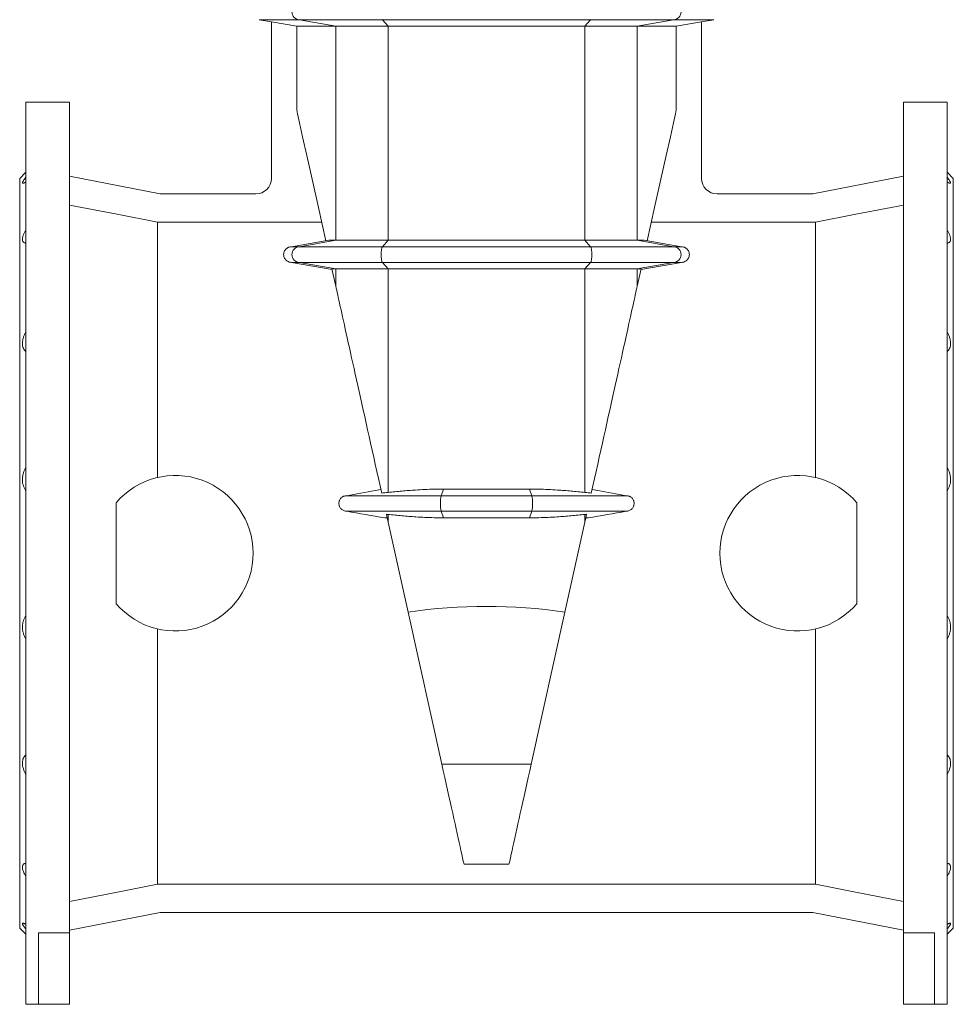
# Model space of a CAD drawing. Header units: millimetres. Extents: x -807 to 731, y -57 to 2098.
# Tile 2 of 6: x -722 to -122, y 680 to 1313. Entities that reach past the tile are written whole.
import ezdxf

# ---------------------------------------------------------------- set-up
doc = ezdxf.new("R2010")
doc.units = ezdxf.units.MM

msp = doc.modelspace()

# ---------------------------------------------------------------- linework, layer by layer
at = {"color": 7, "linetype": 'Continuous', "lineweight": 15}
for p, q in [((-568.01, 1312.55), (-560.21, 1311.18)), ((-568.01, 1312.55), (-542.21, 1312.55)), ((-543.98, 1308.32), (-560.21, 1311.18)), ((-560.21, 1311.18), (-560.21, 1210.55)), ((-488.91, 1312.55), (-542.21, 1312.55)), ((-355.11, 1312.55), (-488.91, 1312.55)), ((-355.11, 1312.55), (-301.81, 1312.55)), ((-276.01, 1312.55), (-301.81, 1312.55)), ((-300.04, 1308.32), (-283.81, 1311.18)), ((-283.81, 1311.18), (-276.01, 1312.55)), ((-283.81, 1311.18), (-283.81, 1210.55)), ((-518.85, 1308.32), (-543.98, 1308.32)), ((-543.98, 1254.51), (-543.98, 1308.32)), ((-485.24, 1308.32), (-518.85, 1308.32)), ((-358.78, 1308.32), (-485.24, 1308.32)), ((-358.78, 1308.32), (-325.17, 1308.32)), ((-325.17, 1308.32), (-300.04, 1308.32)), ((-300.04, 1254.51), (-300.04, 1308.32)), ((-690.01, 1259.55), (-718.01, 1259.55)), ((-718.01, 969.55), (-718.01, 1259.55)), ((-690.01, 725.56), (-690.01, 1259.55)), ((-126.01, 1259.55), (-154.01, 1259.55)), ((-154.01, 725.56), (-154.01, 1259.55)), ((-126.01, 969.55), (-126.01, 1259.55)), ((-718.01, 1214.55), (-722.01, 1210.55)), ((-722.01, 969.55), (-722.01, 1210.55)), ((-631.69, 1200.55), (-690.01, 1211.89)), ((-212.33, 1200.55), (-154.01, 1211.89)), ((-122.01, 1210.55), (-126.01, 1214.55)), ((-122.01, 969.55), (-122.01, 1210.55)), ((-570.21, 1200.55), (-631.69, 1200.55)), ((-273.81, 1200.55), (-212.33, 1200.55)), ((-633.42, 1182.4), (-633.42, 1018.23)), ((-633.42, 1182.4), (-527.99, 1182.4)), ((-210.6, 1182.4), (-316.03, 1182.4)), ((-210.6, 1182.4), (-210.6, 1018.23)), ((-547.37, 1166.55), (-523.37, 1170.78)), ((-488.91, 1166.55), (-542.21, 1166.55)), ((-518.85, 1170.78), (-485.24, 1170.78)), ((-355.11, 1166.55), (-488.91, 1166.55)), ((-485.24, 1170.78), (-358.78, 1170.78)), ((-325.17, 1170.78), (-358.78, 1170.78)), ((-355.11, 1166.55), (-301.81, 1166.55)), ((-296.65, 1166.55), (-320.65, 1170.78)), ((-521.24, 1151.94), (-547.37, 1156.55)), ((-488.91, 1156.55), (-542.21, 1156.55)), ((-518.85, 1141.19), (-521.32, 1152.32)), ((-485.24, 1152.32), (-518.85, 1152.32)), ((-355.11, 1156.55), (-488.91, 1156.55)), ((-358.78, 1152.32), (-485.24, 1152.32)), ((-358.78, 1152.32), (-325.17, 1152.32)), ((-355.11, 1156.55), (-301.81, 1156.55)), ((-325.17, 1141.19), (-322.7, 1152.32)), ((-322.78, 1151.94), (-296.65, 1156.55)), ((-451.25, 1006.55), (-511.89, 1006.55)), ((-489.87, 1010.44), (-493.59, 1009.78)), ((-392.77, 1006.55), (-451.25, 1006.55)), ((-449.64, 1010.78), (-394.38, 1010.78)), ((-392.77, 1006.55), (-332.13, 1006.55)), ((-354.15, 1010.44), (-350.43, 1009.78)), ((-660.01, 1002.05), (-660.01, 937.06)), ((-184.01, 937.06), (-184.01, 1002.05)), ((-451.25, 996.55), (-511.86, 996.55)), ((-392.77, 996.55), (-451.25, 996.55)), ((-392.77, 996.55), (-332.16, 996.55)), ((-485.83, 992.24), (-487.36, 992.24)), ((-394.38, 992.32), (-449.64, 992.32)), ((-358.19, 992.24), (-356.66, 992.24)), ((-722.01, 728.55), (-722.01, 969.55)), ((-718.01, 679.55), (-718.01, 969.55)), ((-126.01, 679.55), (-126.01, 969.55)), ((-122.01, 728.55), (-122.01, 969.55)), ((-450.73, 833.89), (-472.41, 931.69)), ((-393.29, 833.89), (-371.61, 931.69)), ((-633.42, 920.87), (-633.42, 756.7)), ((-210.6, 920.87), (-210.6, 756.7)), ((-436.46, 769.55), (-407.56, 769.55)), ((-633.42, 756.7), (-210.6, 756.7)), ((-631.69, 738.55), (-690.01, 727.22)), ((-631.69, 738.55), (-212.33, 738.55)), ((-212.33, 738.55), (-154.01, 727.22)), ((-722.01, 728.55), (-718.01, 724.55)), ((-126.01, 724.55), (-122.01, 728.55)), ((-690.01, 725.56), (-710.01, 725.56)), ((-710.01, 725.56), (-710.01, 679.55)), ((-690.01, 725.56), (-690.01, 679.55)), ((-154.01, 725.56), (-134.01, 725.56)), ((-154.01, 725.56), (-154.01, 679.55)), ((-134.01, 725.56), (-134.01, 679.55)), ((-718.01, 679.55), (-710.01, 679.55)), ((-710.01, 679.55), (-690.01, 679.55)), ((-134.01, 679.55), (-154.01, 679.55)), ((-134.01, 679.55), (-126.01, 679.55))]:
    msp.add_line(p, q, dxfattribs=at)
at = {"color": 8, "linetype": 'Continuous', "lineweight": 0}
for p, q in [((-542.21, 1312.55), (-518.85, 1308.32)), ((-488.91, 1312.55), (-485.24, 1308.32)), ((-355.11, 1312.55), (-358.78, 1308.32)), ((-301.81, 1312.55), (-325.17, 1308.32)), ((-518.85, 1170.78), (-518.85, 1308.32)), ((-485.24, 1170.78), (-485.24, 1308.32)), ((-358.78, 1170.78), (-358.78, 1308.32)), ((-325.17, 1170.78), (-325.17, 1308.32)), ((-518.85, 1170.78), (-542.21, 1166.55)), ((-485.24, 1170.78), (-488.91, 1166.55)), ((-358.78, 1170.78), (-355.11, 1166.55)), ((-325.17, 1170.78), (-301.81, 1166.55)), ((-542.21, 1156.55), (-518.85, 1152.32)), ((-518.85, 1141.19), (-518.85, 1152.32)), ((-488.91, 1156.55), (-485.24, 1152.32)), ((-485.24, 1008.62), (-485.24, 1152.32)), ((-355.11, 1156.55), (-358.78, 1152.32)), ((-358.78, 1008.62), (-358.78, 1152.32)), ((-301.81, 1156.55), (-325.17, 1152.32)), ((-325.17, 1141.19), (-325.17, 1152.32)), ((-449.64, 1010.78), (-451.25, 1006.55)), ((-394.38, 1010.78), (-392.77, 1006.55)), ((-485.24, 989.56), (-485.24, 994.48)), ((-451.25, 996.55), (-449.64, 992.32)), ((-392.77, 996.55), (-394.38, 992.32)), ((-358.78, 989.56), (-358.78, 994.48)), ((-393.29, 833.89), (-450.73, 833.89))]:
    msp.add_line(p, q, dxfattribs=at)
at = {"color": 8, "linetype": 'Continuous', "lineweight": 0, "flags": 128}
for points in [[(-489.01, 1312.59), (-488.91, 1312.55)], [(-355.01, 1312.59), (-355.11, 1312.55)], [(-488.91, 1166.55), (-489.01, 1166.51), (-489.11, 1166.38), (-489.21, 1166.17), (-489.29, 1165.88), (-489.38, 1165.52), (-489.45, 1165.09), (-489.52, 1164.6), (-489.58, 1164.05), (-489.62, 1163.47), (-489.65, 1162.85), (-489.67, 1162.2), (-489.68, 1161.55), (-489.67, 1160.9), (-489.65, 1160.26), (-489.62, 1159.64), (-489.58, 1159.05), (-489.52, 1158.51), (-489.45, 1158.02), (-489.38, 1157.59), (-489.29, 1157.22), (-489.21, 1156.93), (-489.11, 1156.72), (-489.01, 1156.6), (-488.91, 1156.55)], [(-355.11, 1166.55), (-355.01, 1166.51), (-354.91, 1166.38), (-354.82, 1166.17), (-354.73, 1165.88), (-354.64, 1165.52), (-354.57, 1165.09), (-354.5, 1164.6), (-354.45, 1164.05), (-354.4, 1163.47), (-354.37, 1162.85), (-354.35, 1162.2), (-354.34, 1161.55), (-354.35, 1160.9), (-354.37, 1160.26), (-354.4, 1159.64), (-354.45, 1159.05), (-354.5, 1158.51), (-354.57, 1158.02), (-354.64, 1157.59), (-354.73, 1157.22), (-354.82, 1156.93), (-354.91, 1156.72), (-355.01, 1156.6), (-355.11, 1156.55)]]:
    msp.add_lwpolyline(points, dxfattribs=at)
at = {"color": 7, "linetype": 'Continuous', "lineweight": 15, "flags": 128}
for points in [[(-525.34, 1170.44), (-530.08, 1191.84), (-534.14, 1210.13), (-537.5, 1225.3), (-540.17, 1237.33), (-542.14, 1246.21), (-543.41, 1251.94), (-543.98, 1254.51)], [(-318.68, 1170.44), (-313.94, 1191.84), (-309.88, 1210.13), (-306.52, 1225.3), (-303.85, 1237.33), (-301.88, 1246.21), (-300.61, 1251.94), (-300.04, 1254.51)], [(-690.01, 1193.41), (-659.4, 1187.46), (-633.42, 1182.4)], [(-154.01, 1193.41), (-184.62, 1187.46), (-210.6, 1182.4)], [(-489.37, 1008.18), (-490.41, 1012.89), (-491.44, 1017.55), (-492.47, 1022.18), (-493.49, 1026.76), (-494.49, 1031.3), (-495.49, 1035.79), (-496.47, 1040.22), (-497.44, 1044.61), (-498.4, 1048.93), (-499.35, 1053.19), (-500.28, 1057.39), (-501.19, 1061.53), (-502.09, 1065.59), (-502.98, 1069.58), (-503.85, 1073.49), (-504.7, 1077.33), (-505.53, 1081.09), (-506.34, 1084.76), (-507.14, 1088.35), (-507.91, 1091.84), (-508.67, 1095.25), (-509.4, 1098.57), (-510.12, 1101.78), (-510.81, 1104.91), (-511.48, 1107.93), (-512.13, 1110.85), (-512.75, 1113.66), (-513.35, 1116.37), (-513.93, 1118.97), (-514.48, 1121.46), (-515.01, 1123.84), (-515.51, 1126.11), (-515.99, 1128.26), (-516.44, 1130.3), (-516.87, 1132.22), (-517.26, 1134.02), (-517.64, 1135.7), (-517.98, 1137.25), (-518.3, 1138.69), (-518.59, 1140), (-518.85, 1141.19)], [(-354.65, 1008.18), (-353.61, 1012.89), (-352.58, 1017.55), (-351.55, 1022.18), (-350.54, 1026.76), (-349.53, 1031.3), (-348.53, 1035.79), (-347.55, 1040.22), (-346.58, 1044.61), (-345.62, 1048.93), (-344.67, 1053.19), (-343.74, 1057.39), (-342.83, 1061.53), (-341.93, 1065.59), (-341.04, 1069.58), (-340.17, 1073.49), (-339.32, 1077.33), (-338.49, 1081.09), (-337.68, 1084.76), (-336.88, 1088.35), (-336.11, 1091.84), (-335.35, 1095.25), (-334.62, 1098.57), (-333.9, 1101.78), (-333.21, 1104.91), (-332.54, 1107.93), (-331.89, 1110.85), (-331.27, 1113.66), (-330.67, 1116.37), (-330.09, 1118.97), (-329.54, 1121.46), (-329.01, 1123.84), (-328.51, 1126.11), (-328.03, 1128.26), (-327.58, 1130.3), (-327.16, 1132.22), (-326.76, 1134.02), (-326.38, 1135.7), (-326.04, 1137.25), (-325.72, 1138.69), (-325.43, 1140), (-325.17, 1141.19)], [(-485.24, 989.56), (-485.8, 992.08), (-486.36, 994.6)], [(-358.78, 989.56), (-358.22, 992.08), (-357.66, 994.6)], [(-485.24, 989.56), (-478.83, 960.65), (-472.41, 931.69)], [(-358.78, 989.56), (-365.19, 960.65), (-371.61, 931.69)], [(-436.46, 769.55), (-436.91, 771.56), (-437.38, 773.7), (-437.89, 775.99), (-438.43, 778.41), (-438.99, 780.96), (-439.59, 783.64), (-440.21, 786.45), (-440.86, 789.4), (-441.54, 792.47), (-442.25, 795.66), (-442.99, 798.97), (-443.75, 802.41), (-444.54, 805.96), (-445.35, 809.63), (-446.19, 813.4), (-447.05, 817.29), (-447.93, 821.29), (-448.84, 825.39), (-449.77, 829.59), (-450.73, 833.89)], [(-407.56, 769.55), (-407.11, 771.56), (-406.64, 773.7), (-406.13, 775.99), (-405.59, 778.41), (-405.03, 780.96), (-404.43, 783.64), (-403.81, 786.45), (-403.16, 789.4), (-402.48, 792.47), (-401.77, 795.66), (-401.03, 798.97), (-400.27, 802.41), (-399.49, 805.96), (-398.67, 809.63), (-397.83, 813.4), (-396.97, 817.29), (-396.09, 821.29), (-395.18, 825.39), (-394.25, 829.59), (-393.29, 833.89)], [(-633.42, 756.7), (-658.17, 751.89), (-690.01, 745.7)], [(-210.6, 756.7), (-185.85, 751.89), (-154.01, 745.7)]]:
    msp.add_lwpolyline(points, dxfattribs=at)
at = {"color": 8, "linetype": 'Continuous', "lineweight": 0}
for centre, radius, start, end in [((-542.1, 1317.55), 5, 91.26162, 268.73838), ((-301.92, 1317.55), 5, 271.26162, 88.73838), ((-542.1, 1161.55), 5, 91.2615, 268.7385), ((-301.92, 1161.55), 5, 271.2615, 88.7385), ((-421.31, 1001.55), 30.35, 170.51829, 189.48171), ((-422.71, 1001.55), 30.35, 350.51829, 9.48171)]:
    msp.add_arc(centre, radius, start, end, dxfattribs=at)
at = {"color": 7, "linetype": 'Continuous', "lineweight": 15}
for centre, radius, start, end in [((-570.21, 1210.55), 10, 270, 0), ((-273.81, 1210.55), 10, 180, 270), ((-622.01, 969.55), 50, 220.5358, 139.4642), ((-222.01, 969.55), 50, 40.5358, 319.4642)]:
    msp.add_arc(centre, radius, start, end, dxfattribs=at)
msp.add_ellipse((-422.01, 443.17), major_axis=(0, 492.19), ratio=0.8391, start_param=6.160849, end_param=6.405521, dxfattribs=at)
for points, knots in [([(-718.01, 1211.22), (-718.35, 1210.8), (-718.66, 1210.4), (-719.07, 1209.85), (-719.2, 1209.67), (-719.43, 1209.33), (-719.55, 1209.16), (-719.84, 1208.7), (-720, 1208.42), (-720.15, 1208.08), (-720.19, 1207.98), (-720.25, 1207.79), (-720.26, 1207.71), (-720.26, 1207.5), (-720.21, 1207.42), (-720, 1207.34), (-719.85, 1207.35), (-719.45, 1207.46), (-719.21, 1207.56), (-718.8, 1207.78), (-718.65, 1207.86), (-718.34, 1208.03), (-718.18, 1208.13), (-718.01, 1208.24)], [0, 0, 0, 0, 0.125, 0.125, 0.1875, 0.1875, 0.25, 0.25, 0.375, 0.375, 0.4375, 0.4375, 0.5, 0.5, 0.625, 0.625, 0.75, 0.75, 0.875, 0.875, 0.9375, 0.9375, 1, 1, 1, 1]), ([(-126.01, 1211.22), (-125.67, 1210.8), (-125.36, 1210.4), (-124.95, 1209.85), (-124.82, 1209.67), (-124.59, 1209.33), (-124.48, 1209.16), (-124.18, 1208.7), (-124.02, 1208.42), (-123.87, 1208.08), (-123.83, 1207.98), (-123.77, 1207.79), (-123.76, 1207.71), (-123.76, 1207.5), (-123.81, 1207.42), (-124.02, 1207.34), (-124.17, 1207.35), (-124.57, 1207.46), (-124.81, 1207.56), (-125.22, 1207.78), (-125.37, 1207.86), (-125.68, 1208.03), (-125.84, 1208.13), (-126.01, 1208.24)], [0, 0, 0, 0, 0.125, 0.125, 0.1875, 0.1875, 0.25, 0.25, 0.375, 0.375, 0.4375, 0.4375, 0.5, 0.5, 0.625, 0.625, 0.75, 0.75, 0.875, 0.875, 0.9375, 0.9375, 1, 1, 1, 1]), ([(-718.01, 1177.41), (-718.35, 1176.84), (-718.66, 1176.29), (-719.07, 1175.48), (-719.2, 1175.21), (-719.43, 1174.68), (-719.55, 1174.41), (-719.84, 1173.63), (-720, 1173.14), (-720.15, 1172.45), (-720.19, 1172.23), (-720.25, 1171.8), (-720.26, 1171.59), (-720.26, 1171.01), (-720.21, 1170.66), (-720, 1170.06), (-719.85, 1169.81), (-719.45, 1169.4), (-719.21, 1169.24), (-718.8, 1169.07), (-718.65, 1169.03), (-718.34, 1168.96), (-718.18, 1168.93), (-718.01, 1168.92)], [0, 0, 0, 0, 0.125, 0.125, 0.1875, 0.1875, 0.25, 0.25, 0.375, 0.375, 0.4375, 0.4375, 0.5, 0.5, 0.625, 0.625, 0.75, 0.75, 0.875, 0.875, 0.9375, 0.9375, 1, 1, 1, 1]), ([(-126.01, 1177.41), (-125.67, 1176.84), (-125.36, 1176.29), (-124.95, 1175.48), (-124.82, 1175.21), (-124.59, 1174.68), (-124.48, 1174.41), (-124.18, 1173.63), (-124.02, 1173.14), (-123.87, 1172.45), (-123.83, 1172.23), (-123.77, 1171.8), (-123.76, 1171.59), (-123.76, 1171.01), (-123.81, 1170.66), (-124.02, 1170.06), (-124.17, 1169.81), (-124.57, 1169.4), (-124.81, 1169.24), (-125.22, 1169.07), (-125.37, 1169.03), (-125.68, 1168.96), (-125.84, 1168.93), (-126.01, 1168.92)], [0, 0, 0, 0, 0.125, 0.125, 0.1875, 0.1875, 0.25, 0.25, 0.375, 0.375, 0.4375, 0.4375, 0.5, 0.5, 0.625, 0.625, 0.75, 0.75, 0.875, 0.875, 0.9375, 0.9375, 1, 1, 1, 1]), ([(-547.37, 1156.55), (-547.79, 1156.55), (-548.26, 1156.6), (-549.02, 1156.83), (-549.29, 1156.93), (-549.83, 1157.19), (-550.1, 1157.35), (-550.64, 1157.75), (-550.9, 1157.99), (-551.38, 1158.54), (-551.6, 1158.85), (-551.96, 1159.55), (-552.11, 1159.92), (-552.32, 1160.72), (-552.37, 1161.14), (-552.37, 1161.97), (-552.32, 1162.39), (-552.11, 1163.18), (-551.96, 1163.56), (-551.6, 1164.25), (-551.38, 1164.56), (-550.9, 1165.12), (-550.64, 1165.35), (-550.1, 1165.75), (-549.83, 1165.92), (-549.29, 1166.18), (-549.02, 1166.28), (-548.26, 1166.5), (-547.79, 1166.55), (-547.37, 1166.55)], [0, 0, 0, 0, 0.125, 0.125, 0.1875, 0.1875, 0.25, 0.25, 0.3125, 0.3125, 0.375, 0.375, 0.4375, 0.4375, 0.5, 0.5, 0.5625, 0.5625, 0.625, 0.625, 0.6875, 0.6875, 0.75, 0.75, 0.8125, 0.8125, 0.875, 0.875, 1, 1, 1, 1]), ([(-542.21, 1166.55), (-543.21, 1166.55), (-544.95, 1166.55), (-546.63, 1166.55), (-547.37, 1166.55)], [0, 0, 0, 0, 0.55711, 1, 1, 1, 1]), ([(-301.81, 1166.55), (-300.81, 1166.55), (-299.07, 1166.55), (-297.39, 1166.55), (-296.65, 1166.55)], [0, 0, 0, 0, 0.55711, 1, 1, 1, 1]), ([(-296.65, 1156.55), (-296.24, 1156.55), (-295.76, 1156.6), (-295, 1156.83), (-294.73, 1156.93), (-294.19, 1157.19), (-293.92, 1157.35), (-293.39, 1157.75), (-293.13, 1157.99), (-292.64, 1158.54), (-292.42, 1158.85), (-292.06, 1159.55), (-291.91, 1159.92), (-291.7, 1160.72), (-291.65, 1161.14), (-291.65, 1161.97), (-291.7, 1162.39), (-291.91, 1163.18), (-292.06, 1163.56), (-292.42, 1164.25), (-292.64, 1164.56), (-293.13, 1165.12), (-293.39, 1165.35), (-293.92, 1165.75), (-294.19, 1165.92), (-294.73, 1166.18), (-295, 1166.28), (-295.76, 1166.5), (-296.24, 1166.55), (-296.65, 1166.55)], [0, 0, 0, 0, 0.125, 0.125, 0.1875, 0.1875, 0.25, 0.25, 0.3125, 0.3125, 0.375, 0.375, 0.4375, 0.4375, 0.5, 0.5, 0.5625, 0.5625, 0.625, 0.625, 0.6875, 0.6875, 0.75, 0.75, 0.8125, 0.8125, 0.875, 0.875, 1, 1, 1, 1]), ([(-542.21, 1156.55), (-543.21, 1156.55), (-544.95, 1156.55), (-546.63, 1156.55), (-547.37, 1156.55)], [0, 0, 0, 0, 0.55711, 1, 1, 1, 1]), ([(-301.81, 1156.55), (-300.81, 1156.55), (-299.07, 1156.55), (-297.39, 1156.55), (-296.65, 1156.55)], [0, 0, 0, 0, 0.55711, 1, 1, 1, 1]), ([(-718.01, 1111.95), (-718.35, 1111.33), (-718.66, 1110.7), (-719.07, 1109.75), (-719.2, 1109.44), (-719.43, 1108.79), (-719.55, 1108.47), (-719.84, 1107.5), (-720, 1106.87), (-720.15, 1105.94), (-720.19, 1105.63), (-720.25, 1105.02), (-720.26, 1104.72), (-720.26, 1103.84), (-720.21, 1103.29), (-720, 1102.26), (-719.85, 1101.77), (-719.45, 1100.9), (-719.21, 1100.52), (-718.8, 1099.99), (-718.65, 1099.83), (-718.34, 1099.52), (-718.18, 1099.38), (-718.01, 1099.25)], [0, 0, 0, 0, 0.125, 0.125, 0.1875, 0.1875, 0.25, 0.25, 0.375, 0.375, 0.4375, 0.4375, 0.5, 0.5, 0.625, 0.625, 0.75, 0.75, 0.875, 0.875, 0.9375, 0.9375, 1, 1, 1, 1]), ([(-126.01, 1111.95), (-125.67, 1111.33), (-125.36, 1110.7), (-124.95, 1109.75), (-124.82, 1109.44), (-124.59, 1108.79), (-124.48, 1108.47), (-124.18, 1107.5), (-124.02, 1106.87), (-123.87, 1105.94), (-123.83, 1105.63), (-123.77, 1105.02), (-123.76, 1104.72), (-123.76, 1103.84), (-123.81, 1103.29), (-124.02, 1102.26), (-124.17, 1101.77), (-124.57, 1100.9), (-124.81, 1100.52), (-125.22, 1099.99), (-125.37, 1099.83), (-125.68, 1099.52), (-125.84, 1099.38), (-126.01, 1099.25)], [0, 0, 0, 0, 0.125, 0.125, 0.1875, 0.1875, 0.25, 0.25, 0.375, 0.375, 0.4375, 0.4375, 0.5, 0.5, 0.625, 0.625, 0.75, 0.75, 0.875, 0.875, 0.9375, 0.9375, 1, 1, 1, 1]), ([(-718.01, 1024.82), (-718.35, 1024.23), (-718.66, 1023.63), (-719.07, 1022.69), (-719.2, 1022.37), (-719.43, 1021.72), (-719.55, 1021.38), (-719.84, 1020.37), (-720, 1019.69), (-720.15, 1018.66), (-720.19, 1018.31), (-720.25, 1017.62), (-720.26, 1017.27), (-720.26, 1016.23), (-720.21, 1015.56), (-720, 1014.25), (-719.85, 1013.61), (-719.45, 1012.42), (-719.21, 1011.85), (-718.8, 1011.06), (-718.65, 1010.8), (-718.34, 1010.3), (-718.18, 1010.07), (-718.01, 1009.84)], [0, 0, 0, 0, 0.125, 0.125, 0.1875, 0.1875, 0.25, 0.25, 0.375, 0.375, 0.4375, 0.4375, 0.5, 0.5, 0.625, 0.625, 0.75, 0.75, 0.875, 0.875, 0.9375, 0.9375, 1, 1, 1, 1]), ([(-126.01, 1024.82), (-125.67, 1024.23), (-125.36, 1023.63), (-124.95, 1022.69), (-124.82, 1022.37), (-124.59, 1021.72), (-124.48, 1021.38), (-124.18, 1020.37), (-124.02, 1019.69), (-123.87, 1018.66), (-123.83, 1018.31), (-123.77, 1017.62), (-123.76, 1017.27), (-123.76, 1016.23), (-123.81, 1015.56), (-124.02, 1014.25), (-124.17, 1013.61), (-124.57, 1012.42), (-124.81, 1011.85), (-125.22, 1011.06), (-125.37, 1010.8), (-125.68, 1010.3), (-125.84, 1010.07), (-126.01, 1009.84)], [0, 0, 0, 0, 0.125, 0.125, 0.1875, 0.1875, 0.25, 0.25, 0.375, 0.375, 0.4375, 0.4375, 0.5, 0.5, 0.625, 0.625, 0.75, 0.75, 0.875, 0.875, 0.9375, 0.9375, 1, 1, 1, 1]), ([(-511.86, 996.55), (-512.19, 996.55), (-512.52, 996.58), (-513.17, 996.71), (-513.48, 996.81), (-514.09, 997.06), (-514.38, 997.22), (-514.93, 997.59), (-515.18, 997.79), (-515.64, 998.26), (-515.86, 998.51), (-516.22, 999.06), (-516.37, 999.34), (-516.56, 999.8), (-516.62, 999.95), (-516.71, 1000.26), (-516.75, 1000.42), (-516.85, 1000.9), (-516.88, 1001.22), (-516.88, 1001.88), (-516.85, 1002.2), (-516.76, 1002.68), (-516.72, 1002.84), (-516.63, 1003.15), (-516.57, 1003.31), (-516.39, 1003.76), (-516.24, 1004.05), (-515.88, 1004.59), (-515.67, 1004.85), (-515.21, 1005.31), (-514.96, 1005.52), (-514.55, 1005.79), (-514.4, 1005.88), (-514.12, 1006.03), (-513.97, 1006.1), (-513.52, 1006.29), (-513.2, 1006.39), (-512.55, 1006.52), (-512.22, 1006.55), (-511.89, 1006.55)], [0, 0, 0, 0, 0.0625, 0.0625, 0.125, 0.125, 0.1875, 0.1875, 0.25, 0.25, 0.3125, 0.3125, 0.375, 0.375, 0.40625, 0.40625, 0.4375, 0.4375, 0.5, 0.5, 0.5625, 0.5625, 0.59375, 0.59375, 0.625, 0.625, 0.6875, 0.6875, 0.75, 0.75, 0.8125, 0.8125, 0.84375, 0.84375, 0.875, 0.875, 0.9375, 0.9375, 1, 1, 1, 1]), ([(-485.24, 1008.62), (-482.3, 1008.93), (-476.42, 1009.53), (-468.53, 1010.15), (-461.59, 1010.53), (-455.62, 1010.74), (-451.63, 1010.77), (-449.64, 1010.78)], [0, 0, 0, 0, 0.249448, 0.498885, 0.665918, 0.832975, 1, 1, 1, 1]), ([(-358.78, 1008.62), (-361.72, 1008.93), (-367.6, 1009.53), (-375.49, 1010.15), (-382.43, 1010.53), (-388.4, 1010.74), (-392.39, 1010.77), (-394.38, 1010.78)], [0, 0, 0, 0, 0.249448, 0.498885, 0.665918, 0.832975, 1, 1, 1, 1]), ([(-332.16, 996.55), (-331.83, 996.55), (-331.5, 996.58), (-330.85, 996.71), (-330.54, 996.81), (-329.93, 997.06), (-329.64, 997.22), (-329.09, 997.59), (-328.84, 997.79), (-328.38, 998.26), (-328.16, 998.51), (-327.8, 999.06), (-327.65, 999.34), (-327.46, 999.8), (-327.4, 999.95), (-327.31, 1000.26), (-327.27, 1000.42), (-327.17, 1000.9), (-327.14, 1001.22), (-327.14, 1001.88), (-327.17, 1002.2), (-327.26, 1002.68), (-327.3, 1002.84), (-327.39, 1003.15), (-327.45, 1003.31), (-327.63, 1003.76), (-327.78, 1004.05), (-328.14, 1004.59), (-328.35, 1004.85), (-328.81, 1005.31), (-329.06, 1005.52), (-329.47, 1005.79), (-329.62, 1005.88), (-329.91, 1006.03), (-330.05, 1006.1), (-330.51, 1006.29), (-330.82, 1006.39), (-331.47, 1006.52), (-331.8, 1006.55), (-332.13, 1006.55)], [0, 0, 0, 0, 0.0625, 0.0625, 0.125, 0.125, 0.1875, 0.1875, 0.25, 0.25, 0.3125, 0.3125, 0.375, 0.375, 0.40625, 0.40625, 0.4375, 0.4375, 0.5, 0.5, 0.5625, 0.5625, 0.59375, 0.59375, 0.625, 0.625, 0.6875, 0.6875, 0.75, 0.75, 0.8125, 0.8125, 0.84375, 0.84375, 0.875, 0.875, 0.9375, 0.9375, 1, 1, 1, 1]), ([(-449.64, 992.32), (-451.63, 992.33), (-455.59, 992.36), (-461.54, 992.57), (-468.47, 992.95), (-476.38, 993.57), (-482.29, 994.18), (-485.24, 994.48)], [0, 0, 0, 0, 0.166236, 0.332502, 0.498745, 0.749367, 1, 1, 1, 1]), ([(-394.38, 992.32), (-392.4, 992.33), (-388.43, 992.36), (-382.48, 992.57), (-375.55, 992.95), (-367.64, 993.57), (-361.73, 994.18), (-358.78, 994.48)], [0, 0, 0, 0, 0.166236, 0.332502, 0.498745, 0.749367, 1, 1, 1, 1]), ([(-718.01, 929.27), (-718.35, 928.81), (-718.66, 928.32), (-719.07, 927.53), (-719.2, 927.26), (-719.43, 926.69), (-719.55, 926.4), (-719.84, 925.5), (-720, 924.88), (-720.15, 923.9), (-720.19, 923.57), (-720.25, 922.9), (-720.26, 922.55), (-720.26, 921.51), (-720.21, 920.82), (-720, 919.44), (-719.85, 918.74), (-719.45, 917.4), (-719.21, 916.75), (-718.8, 915.8), (-718.65, 915.49), (-718.34, 914.88), (-718.18, 914.58), (-718.01, 914.29)], [0, 0, 0, 0, 0.125, 0.125, 0.1875, 0.1875, 0.25, 0.25, 0.375, 0.375, 0.4375, 0.4375, 0.5, 0.5, 0.625, 0.625, 0.75, 0.75, 0.875, 0.875, 0.9375, 0.9375, 1, 1, 1, 1]), ([(-126.01, 929.27), (-125.67, 928.81), (-125.36, 928.32), (-124.95, 927.53), (-124.82, 927.26), (-124.59, 926.69), (-124.48, 926.4), (-124.18, 925.5), (-124.02, 924.88), (-123.87, 923.9), (-123.83, 923.57), (-123.77, 922.9), (-123.76, 922.55), (-123.76, 921.51), (-123.81, 920.82), (-124.02, 919.44), (-124.17, 918.74), (-124.57, 917.4), (-124.81, 916.75), (-125.22, 915.8), (-125.37, 915.49), (-125.68, 914.88), (-125.84, 914.58), (-126.01, 914.29)], [0, 0, 0, 0, 0.125, 0.125, 0.1875, 0.1875, 0.25, 0.25, 0.375, 0.375, 0.4375, 0.4375, 0.5, 0.5, 0.625, 0.625, 0.75, 0.75, 0.875, 0.875, 0.9375, 0.9375, 1, 1, 1, 1]), ([(-718.01, 839.85), (-718.35, 839.59), (-718.66, 839.29), (-719.07, 838.77), (-719.2, 838.59), (-719.43, 838.2), (-719.55, 837.99), (-719.84, 837.34), (-720, 836.86), (-720.15, 836.1), (-720.19, 835.83), (-720.25, 835.28), (-720.26, 834.99), (-720.26, 834.11), (-720.21, 833.51), (-720, 832.26), (-719.85, 831.61), (-719.45, 830.33), (-719.21, 829.69), (-718.8, 828.73), (-718.65, 828.41), (-718.34, 827.78), (-718.18, 827.46), (-718.01, 827.15)], [0, 0, 0, 0, 0.125, 0.125, 0.1875, 0.1875, 0.25, 0.25, 0.375, 0.375, 0.4375, 0.4375, 0.5, 0.5, 0.625, 0.625, 0.75, 0.75, 0.875, 0.875, 0.9375, 0.9375, 1, 1, 1, 1]), ([(-126.01, 839.85), (-125.67, 839.59), (-125.36, 839.29), (-124.95, 838.77), (-124.82, 838.59), (-124.59, 838.2), (-124.48, 837.99), (-124.18, 837.34), (-124.02, 836.86), (-123.87, 836.1), (-123.83, 835.83), (-123.77, 835.28), (-123.76, 834.99), (-123.76, 834.11), (-123.81, 833.51), (-124.02, 832.26), (-124.17, 831.61), (-124.57, 830.33), (-124.81, 829.69), (-125.22, 828.73), (-125.37, 828.41), (-125.68, 827.78), (-125.84, 827.46), (-126.01, 827.15)], [0, 0, 0, 0, 0.125, 0.125, 0.1875, 0.1875, 0.25, 0.25, 0.375, 0.375, 0.4375, 0.4375, 0.5, 0.5, 0.625, 0.625, 0.75, 0.75, 0.875, 0.875, 0.9375, 0.9375, 1, 1, 1, 1]), ([(-718.01, 770.18), (-718.35, 770.16), (-718.66, 770.09), (-719.07, 769.92), (-719.2, 769.86), (-719.43, 769.7), (-719.55, 769.61), (-719.84, 769.3), (-720, 769.05), (-720.15, 768.61), (-720.19, 768.45), (-720.25, 768.1), (-720.26, 767.91), (-720.26, 767.33), (-720.21, 766.9), (-720, 765.98), (-719.85, 765.48), (-719.45, 764.45), (-719.21, 763.92), (-718.8, 763.09), (-718.65, 762.82), (-718.34, 762.26), (-718.18, 761.98), (-718.01, 761.7)], [0, 0, 0, 0, 0.125, 0.125, 0.1875, 0.1875, 0.25, 0.25, 0.375, 0.375, 0.4375, 0.4375, 0.5, 0.5, 0.625, 0.625, 0.75, 0.75, 0.875, 0.875, 0.9375, 0.9375, 1, 1, 1, 1]), ([(-126.01, 770.18), (-125.67, 770.16), (-125.36, 770.09), (-124.95, 769.92), (-124.82, 769.86), (-124.59, 769.7), (-124.48, 769.61), (-124.18, 769.3), (-124.02, 769.05), (-123.87, 768.61), (-123.83, 768.45), (-123.77, 768.1), (-123.76, 767.91), (-123.76, 767.33), (-123.81, 766.9), (-124.02, 765.98), (-124.17, 765.48), (-124.57, 764.45), (-124.81, 763.92), (-125.22, 763.09), (-125.37, 762.82), (-125.68, 762.26), (-125.84, 761.98), (-126.01, 761.7)], [0, 0, 0, 0, 0.125, 0.125, 0.1875, 0.1875, 0.25, 0.25, 0.375, 0.375, 0.4375, 0.4375, 0.5, 0.5, 0.625, 0.625, 0.75, 0.75, 0.875, 0.875, 0.9375, 0.9375, 1, 1, 1, 1]), ([(-718.01, 730.87), (-718.35, 731.08), (-718.66, 731.26), (-719.07, 731.47), (-719.2, 731.53), (-719.43, 731.63), (-719.55, 731.67), (-719.84, 731.75), (-720, 731.77), (-720.15, 731.71), (-720.19, 731.68), (-720.25, 731.59), (-720.26, 731.54), (-720.26, 731.33), (-720.21, 731.15), (-720, 730.69), (-719.85, 730.41), (-719.45, 729.79), (-719.21, 729.45), (-718.8, 728.89), (-718.65, 728.7), (-718.34, 728.3), (-718.18, 728.1), (-718.01, 727.89)], [0, 0, 0, 0, 0.125, 0.125, 0.1875, 0.1875, 0.25, 0.25, 0.375, 0.375, 0.4375, 0.4375, 0.5, 0.5, 0.625, 0.625, 0.75, 0.75, 0.875, 0.875, 0.9375, 0.9375, 1, 1, 1, 1]), ([(-126.01, 730.87), (-125.67, 731.08), (-125.36, 731.26), (-124.95, 731.47), (-124.82, 731.53), (-124.59, 731.63), (-124.48, 731.67), (-124.18, 731.75), (-124.02, 731.77), (-123.87, 731.71), (-123.83, 731.68), (-123.77, 731.59), (-123.76, 731.54), (-123.76, 731.33), (-123.81, 731.15), (-124.02, 730.69), (-124.17, 730.41), (-124.57, 729.79), (-124.81, 729.45), (-125.22, 728.89), (-125.37, 728.7), (-125.68, 728.3), (-125.84, 728.1), (-126.01, 727.89)], [0, 0, 0, 0, 0.125, 0.125, 0.1875, 0.1875, 0.25, 0.25, 0.375, 0.375, 0.4375, 0.4375, 0.5, 0.5, 0.625, 0.625, 0.75, 0.75, 0.875, 0.875, 0.9375, 0.9375, 1, 1, 1, 1])]:
    msp.add_open_spline(points, degree=3, knots=knots, dxfattribs=at)
for points in [[(-518.85, 1170.78), (-520.43, 1170.78), (-521.94, 1170.78), (-523.37, 1170.78)], [(-325.17, 1170.78), (-323.59, 1170.78), (-322.08, 1170.78), (-320.65, 1170.78)], [(-521.32, 1152.32), (-520.52, 1152.32), (-519.7, 1152.32), (-518.85, 1152.32)], [(-322.7, 1152.32), (-323.5, 1152.32), (-324.32, 1152.32), (-325.17, 1152.32)], [(-511.89, 1006.55), (-505.79, 1007.63), (-499.69, 1008.7), (-493.59, 1009.78)], [(-489.37, 1008.18), (-488.01, 1008.33), (-486.63, 1008.47), (-485.24, 1008.62)], [(-354.65, 1008.18), (-356.01, 1008.33), (-357.39, 1008.47), (-358.78, 1008.62)], [(-332.13, 1006.55), (-338.23, 1007.63), (-344.33, 1008.7), (-350.43, 1009.78)], [(-487.36, 992.24), (-495.53, 993.68), (-503.7, 995.11), (-511.86, 996.55)], [(-485.24, 994.48), (-485.61, 994.52), (-485.99, 994.56), (-486.36, 994.6)], [(-358.78, 994.48), (-358.41, 994.52), (-358.04, 994.56), (-357.66, 994.6)], [(-356.66, 992.24), (-348.49, 993.68), (-340.33, 995.11), (-332.16, 996.55)]]:
    msp.add_open_spline(points, degree=3, dxfattribs=at)

doc.saveas('drawing.dxf')
